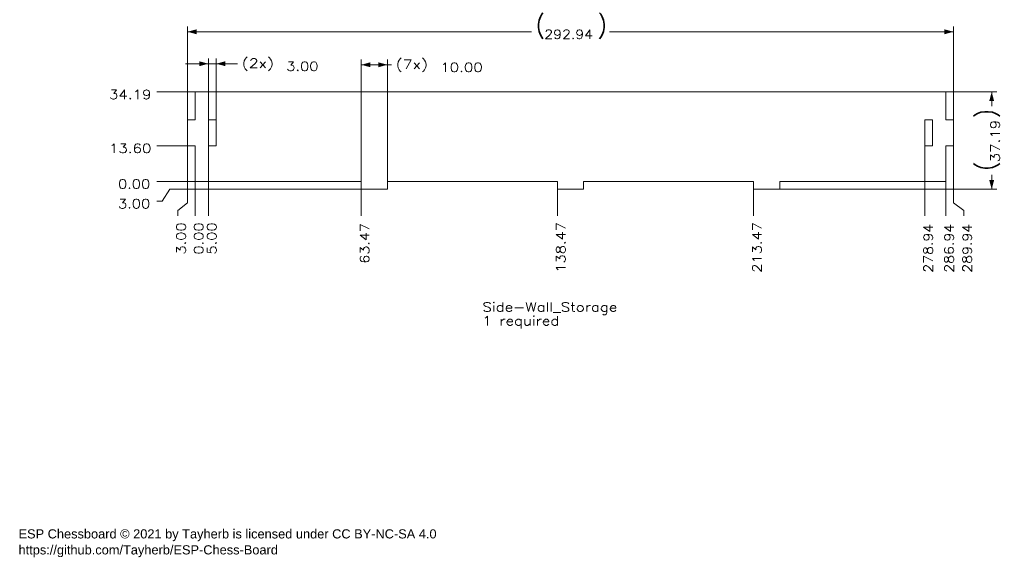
# Model space of a CAD drawing. Header units: millimetres. Extents: x 6 to 382, y 2 to 208.
import ezdxf

# ---------------------------------------------------------------- set-up
doc = ezdxf.new("R2010")
doc.units = ezdxf.units.MM
doc.layers.add('1', color=7, linetype='Continuous', true_color=0xffffff)
doc.styles.add('Arial', font='Arial')
doc.styles.add('blockfont', font='simplex.shx')
doc.dimstyles.get("Standard").update_dxf_attribs({"dimtxt": 0.18, "dimasz": 0.18, "dimexe": 0.18, "dimexo": 0.0625, "dimgap": 0.09, "dimtad": 0, "dimtih": 1, "dimtoh": 1, "dimdec": 4, "dimzin": 0, "dimdsep": 46, "dimtxsty": 'Standard', "dimcen": 0.09, "dimadec": 0, "dimazin": 0, "dimtfac": 1, "dimtdec": 4, "dimtofl": 0, "dimtmove": 0, "dimatfit": 3, "dimfxl": 0, "dimtolj": 1, "dimtzin": 0, "dimarcsym": 0})

# ---------------------------------------------------------------- blocks, each defined once
blk = doc.blocks.new('_U1')
at = {"layer": '1', "color": 18, "lineweight": 13}
blk.add_line((72.84, 146.45), (58.11, 146.45), dxfattribs=at)
at = {"layer": '1', "color": 18, "linetype": 'Continuous', "lineweight": 13, "insert": (43.29, 143.73), "char_height": 3.5, "attachment_point": 7, "line_spacing_factor": 0.903614, "style": 'blockfont'}
blk.add_mtext('\\W1.1729;0.00', dxfattribs=at)
blk = doc.blocks.new('_U2')
at = {"layer": '1', "color": 18, "lineweight": 13}
blk.add_line((69.84, 160.04), (58.11, 160.04), dxfattribs=at)
at = {"layer": '1', "color": 18, "linetype": 'Continuous', "lineweight": 13, "insert": (39.83, 157.32), "char_height": 3.5, "attachment_point": 7, "line_spacing_factor": 0.903614, "style": 'blockfont'}
blk.add_mtext('\\W1.2031;13.60', dxfattribs=at)
blk = doc.blocks.new('_U3')
at = {"layer": '1', "color": 18, "lineweight": 13}
blk.add_line((72.84, 180.64), (58.11, 180.64), dxfattribs=at)
at = {"layer": '1', "color": 18, "linetype": 'Continuous', "lineweight": 13, "insert": (39.83, 177.92), "char_height": 3.5, "attachment_point": 7, "line_spacing_factor": 0.903614, "style": 'blockfont'}
blk.add_mtext('\\W1.2031;34.19', dxfattribs=at)
blk = doc.blocks.new('_U4')
at = {"layer": '1', "color": 18, "lineweight": 13}
for p, q in [((63.11, 143.45), (60.11, 138.85)), ((136.31, 143.45), (63.11, 143.45)), ((60.11, 138.85), (58.11, 138.85))]:
    blk.add_line(p, q, dxfattribs=at)
at = {"layer": '1', "color": 18, "linetype": 'Continuous', "lineweight": 13, "insert": (43.29, 136.13), "char_height": 3.5, "attachment_point": 7, "line_spacing_factor": 0.903614, "style": 'blockfont'}
blk.add_mtext('\\W1.1729;3.00', dxfattribs=at)
blk = doc.blocks.new('_U5')
at = {"layer": '1', "color": 18, "lineweight": 13}
blk.add_line((72.84, 146.45), (72.84, 133.29), dxfattribs=at)
at = {"layer": '1', "color": 18, "linetype": 'Continuous', "lineweight": 13, "insert": (75.9, 118.44), "char_height": 3.5, "attachment_point": 7, "rotation": 90, "line_spacing_factor": 0.903614, "style": 'blockfont'}
blk.add_mtext('\\W1.1729;0.00', dxfattribs=at)
blk = doc.blocks.new('_U6')
at = {"layer": '1', "color": 18, "lineweight": 13}
blk.add_line((136.31, 143.45), (136.31, 133.29), dxfattribs=at)
at = {"layer": '1', "color": 18, "linetype": 'Continuous', "lineweight": 13, "insert": (139.37, 114.98), "char_height": 3.5, "attachment_point": 7, "rotation": 90, "line_spacing_factor": 0.903614, "style": 'blockfont'}
blk.add_mtext('\\W1.1494;63.47', dxfattribs=at)
blk = doc.blocks.new('_U7')
at = {"layer": '1', "color": 18, "lineweight": 13}
blk.add_line((211.31, 143.45), (211.31, 133.29), dxfattribs=at)
at = {"layer": '1', "color": 18, "linetype": 'Continuous', "lineweight": 13, "insert": (214.37, 111.52), "char_height": 3.5, "attachment_point": 7, "rotation": 90, "line_spacing_factor": 0.903614, "style": 'blockfont'}
blk.add_mtext('\\W1.1743;138.47', dxfattribs=at)
blk = doc.blocks.new('_U8')
at = {"layer": '1', "color": 18, "lineweight": 13}
blk.add_line((286.31, 143.45), (286.31, 133.29), dxfattribs=at)
at = {"layer": '1', "color": 18, "linetype": 'Continuous', "lineweight": 13, "insert": (289.37, 111.52), "char_height": 3.5, "attachment_point": 7, "rotation": 90, "line_spacing_factor": 0.903614, "style": 'blockfont'}
blk.add_mtext('\\W1.1743;213.47', dxfattribs=at)
blk = doc.blocks.new('_U9')
at = {"layer": '1', "color": 18, "lineweight": 13}
blk.add_line((359.78, 146.45), (359.78, 133.29), dxfattribs=at)
at = {"layer": '1', "color": 18, "linetype": 'Continuous', "lineweight": 13, "insert": (362.84, 111.52), "char_height": 3.5, "attachment_point": 7, "rotation": 90, "line_spacing_factor": 0.903614, "style": 'blockfont'}
blk.add_mtext('\\W1.1315;286.94', dxfattribs=at)
blk = doc.blocks.new('_U10')
at = {"layer": '1', "color": 18, "lineweight": 13}
for p, q in [((362.78, 160.04), (362.78, 138.29)), ((362.78, 138.29), (366.67, 135.29)), ((366.67, 135.29), (366.67, 133.29))]:
    blk.add_line(p, q, dxfattribs=at)
at = {"layer": '1', "color": 18, "linetype": 'Continuous', "lineweight": 13, "insert": (369.74, 111.52), "char_height": 3.5, "attachment_point": 7, "rotation": 90, "line_spacing_factor": 0.903614, "style": 'blockfont'}
blk.add_mtext('\\W1.1315;289.94', dxfattribs=at)
blk = doc.blocks.new('_U11')
at = {"layer": '1', "color": 18, "lineweight": 13}
blk.add_line((351.78, 160.04), (351.78, 133.29), dxfattribs=at)
at = {"layer": '1', "color": 18, "linetype": 'Continuous', "lineweight": 13, "insert": (354.84, 111.52), "char_height": 3.5, "attachment_point": 7, "rotation": 90, "line_spacing_factor": 0.903614, "style": 'blockfont'}
blk.add_mtext('\\W1.1315;278.94', dxfattribs=at)
blk = doc.blocks.new('_U12')
at = {"layer": '1', "color": 18, "lineweight": 13}
blk.add_line((77.84, 160.04), (77.84, 133.29), dxfattribs=at)
at = {"layer": '1', "color": 18, "linetype": 'Continuous', "lineweight": 13, "insert": (80.9, 118.44), "char_height": 3.5, "attachment_point": 7, "rotation": 90, "line_spacing_factor": 0.903614, "style": 'blockfont'}
blk.add_mtext('\\W1.1729;5.00', dxfattribs=at)
blk = doc.blocks.new('_U13')
at = {"layer": '1', "color": 18, "lineweight": 13}
for p, q in [((69.84, 160.04), (69.84, 138.29)), ((69.84, 138.29), (66.1, 135.29)), ((66.1, 135.29), (66.1, 133.29))]:
    blk.add_line(p, q, dxfattribs=at)
at = {"layer": '1', "color": 18, "linetype": 'Continuous', "lineweight": 13, "insert": (69.17, 118.44), "char_height": 3.5, "attachment_point": 7, "rotation": 90, "line_spacing_factor": 0.903614, "style": 'blockfont'}
blk.add_mtext('\\W1.1729;3.00', dxfattribs=at)
blk = doc.blocks.new('_U14')
at = {"layer": '1', "color": 18, "lineweight": 13}
for p, q in [((69.84, 170.04), (69.84, 205.66)), ((69.84, 203.66), (201.44, 203.66)), ((362.78, 203.66), (231.17, 203.66)), ((362.78, 170.04), (362.78, 205.66))]:
    blk.add_line(p, q, dxfattribs=at)
at = {"layer": '1', "color": 18, "lineweight": 18}
for points in [[(69.84, 203.66), (73.34, 204.6), (73.34, 202.72)], [(362.78, 203.66), (359.28, 202.72), (359.28, 204.6)]]:
    blk.add_solid(points, dxfattribs=at)
at = {"layer": '1', "color": 18, "linetype": 'Continuous', "lineweight": 13, "char_height": 3.5, "attachment_point": 7, "line_spacing_factor": 0.903614, "style": 'blockfont'}
for s, insert in [('\\W0.8563;{\\H1.88x;(}', (203.13, 200.93)), ('\\W0.8563;{\\H1.88x;)}', (226.71, 200.93)), ('\\W1.1315;292.94', (206.28, 200.93))]:
    blk.add_mtext(s, dxfattribs=dict(at, insert=insert))
blk = doc.blocks.new('_U15')
at = {"layer": '1', "color": 18, "lineweight": 13}
for p, q in [((77.84, 170.04), (77.84, 193.44)), ((80.84, 170.04), (80.84, 193.44)), ((83.94, 191.44), (69.09, 191.44)), ((83.94, 191.44), (88.94, 191.44))]:
    blk.add_line(p, q, dxfattribs=at)
at = {"layer": '1', "color": 18, "lineweight": 18}
for points in [[(77.84, 191.44), (74.34, 190.5), (74.34, 192.38)], [(80.84, 191.44), (84.34, 192.38), (84.34, 190.5)]]:
    blk.add_solid(points, dxfattribs=at)
at = {"layer": '1', "color": 18, "linetype": 'Continuous', "lineweight": 13, "char_height": 3.5, "attachment_point": 7, "line_spacing_factor": 0.903614, "style": 'blockfont'}
for s, insert in [('\\W1.2644;(2x)', (90.62, 188.71)), ('\\W1.1729;3.00', (107.63, 188.71))]:
    blk.add_mtext(s, dxfattribs=dict(at, insert=insert))
blk = doc.blocks.new('_U16')
at = {"layer": '1', "color": 18, "lineweight": 13}
for p, q in [((136.31, 146.45), (136.31, 193.04)), ((146.31, 146.45), (146.31, 193.04)), ((136.31, 191.04), (142.83, 191.04)), ((142.83, 191.04), (147.83, 191.04))]:
    blk.add_line(p, q, dxfattribs=at)
at = {"layer": '1', "color": 18, "lineweight": 18}
for points in [[(136.31, 191.04), (139.81, 191.98), (139.81, 190.1)], [(146.31, 191.04), (142.81, 190.1), (142.81, 191.98)]]:
    blk.add_solid(points, dxfattribs=at)
at = {"layer": '1', "color": 18, "linetype": 'Continuous', "lineweight": 13, "char_height": 3.5, "attachment_point": 7, "line_spacing_factor": 0.903614, "style": 'blockfont'}
for s, insert in [('\\W1.2644;(7x)', (149.52, 188.32)), ('\\W1.2031;10.00', (166.52, 188.32))]:
    blk.add_mtext(s, dxfattribs=dict(at, insert=insert))
blk = doc.blocks.new('_U17')
at = {"layer": '1', "color": 18, "lineweight": 13}
for p, q in [((359.78, 180.64), (379.37, 180.64)), ((377.37, 180.64), (377.37, 175.18)), ((377.37, 143.45), (377.37, 148.91)), ((296.31, 143.45), (379.37, 143.45))]:
    blk.add_line(p, q, dxfattribs=at)
at = {"layer": '1', "color": 18, "lineweight": 18}
for points in [[(377.37, 180.64), (378.31, 177.14), (376.43, 177.14)], [(377.37, 143.45), (376.43, 146.95), (378.31, 146.95)]]:
    blk.add_solid(points, dxfattribs=at)
at = {"layer": '1', "color": 18, "linetype": 'Continuous', "lineweight": 13, "char_height": 3.5, "attachment_point": 7, "rotation": 90, "line_spacing_factor": 0.903614, "style": 'blockfont'}
for s, insert in [('\\W0.8563;{\\H1.88x;)}', (380.44, 170.68)), ('\\W1.2031;37.19', (380.44, 153.72)), ('\\W0.8563;{\\H1.88x;(}', (380.44, 150.57))]:
    blk.add_mtext(s, dxfattribs=dict(at, insert=insert))

msp = doc.modelspace()

# ---------------------------------------------------------------- linework, layer by layer
at = {"layer": '1', "color": 154, "linetype": 'Continuous', "lineweight": 18}
for p, q in [((72.836, 170.043), (72.836, 180.638)), ((72.836, 180.638), (359.776, 180.638)), ((359.776, 180.638), (359.776, 170.043)), ((69.836, 170.043), (72.836, 170.043)), ((69.836, 160.043), (69.836, 170.043)), ((80.836, 170.043), (77.836, 170.043)), ((77.836, 170.043), (77.836, 160.043)), ((80.836, 160.043), (80.836, 170.043)), ((354.776, 170.043), (351.776, 170.043)), ((351.776, 170.043), (351.776, 160.043)), ((354.776, 160.043), (354.776, 170.043)), ((359.776, 170.043), (362.776, 170.043)), ((362.776, 170.043), (362.776, 160.043)), ((72.836, 160.043), (69.836, 160.043)), ((72.836, 146.448), (72.836, 160.043)), ((77.836, 160.043), (80.836, 160.043)), ((351.776, 160.043), (354.776, 160.043)), ((359.776, 160.043), (359.776, 146.448)), ((362.776, 160.043), (359.776, 160.043)), ((136.306, 146.448), (72.836, 146.448)), ((136.306, 146.448), (136.306, 143.448)), ((136.306, 143.448), (146.306, 143.448)), ((211.306, 146.448), (146.306, 146.448)), ((146.306, 143.448), (146.306, 146.448)), ((211.306, 146.448), (211.306, 143.448)), ((211.306, 143.448), (221.306, 143.448)), ((221.306, 143.448), (221.306, 146.448)), ((286.306, 146.448), (221.306, 146.448)), ((286.306, 146.448), (286.306, 143.448)), ((286.306, 143.448), (296.306, 143.448)), ((296.306, 143.448), (296.306, 146.448)), ((359.776, 146.448), (296.306, 146.448))]:
    msp.add_line(p, q, dxfattribs=at)

# ---------------------------------------------------------------- texts
at = {"layer": '1', "color": 18, "linetype": 'Continuous', "lineweight": 13, "char_height": 3.5, "attachment_point": 7}
for s, insert, line_spacing_factor, style in [('\\W1.2025;Side-Wall_Storage\\P1 required', (182.636, 90.201), 0.903614, 'blockfont'), ('\\fArial|b0|i0;\\W1.0000;ESP Chessboard © 2021 by Tayherb is licensed under CC BY-NC-SA 4.0\\Phttps://github.com/Tayherb/ESP-Chess-Board', (5.25, 2.74), 1.047437, 'Arial')]:
    msp.add_mtext(s, dxfattribs=dict(at, insert=insert, line_spacing_factor=line_spacing_factor, style=style))

# ---------------------------------------------------------------- dimensions: what is measured, and where the dimension line sits
at = {"layer": '1', "color": 18, "linetype": 'Continuous', "lineweight": 13}
dim = msp.add_linear_dim(base=(362.776, 203.657), p1=(69.836, 170.043), p2=(362.776, 170.043), dimstyle='Standard', override={"dimtxt": 3.5, "dimasz": 3.5, "dimexe": 2, "dimexo": 0, "dimgap": 1.5, "dimtih": 1, "dimtoh": 1, "dimdec": 2, "dimlfac": 1, "dimdsep": 46, "dimlunit": 2, "dimpost": '(<>)', "dimtxsty": 'blockfont', "dimsah": 1, "dimse1": 0, "dimse2": 0, "dimsd1": 0, "dimsd2": 0, "dimclrd": 18, "dimclre": 18, "dimclrt": 18, "dimtol": 0, "dimtm": -0.1, "dimtfac": 1, "dimtdec": 2, "dimtofl": 1, "dimtmove": 0, "dimlwd": 13, "dimlwe": 13}, dxfattribs=at)
dim.commit()
dim.dimension.update_dxf_attribs({"geometry": '_U14', "text_midpoint": (216.306, 203.657), "dimtype": 160})
for base, p1, p2, text, picture, middle in [((80.836, 191.437), (77.836, 170.043), (80.836, 170.043), '\\C18;{\\H1.00x;\\Fsimplex.shx;(2x)\\Fsimplex.shx;}\\C18; <> ', '_U15', (105.691, 191.437)), ((146.306, 191.042), (136.306, 146.448), (146.306, 146.448), '\\C18;{\\H1.00x;\\Fsimplex.shx;(7x)\\Fsimplex.shx;}\\C18; <> ', '_U16', (166.316, 191.042))]:
    dim = msp.add_linear_dim(base=base, p1=p1, p2=p2, text=text, dimstyle='Standard', override={"dimtxt": 3.5, "dimasz": 3.5, "dimexe": 2, "dimexo": 0, "dimgap": 1.5, "dimtih": 1, "dimtoh": 1, "dimdec": 2, "dimlfac": 1, "dimdsep": 46, "dimlunit": 2, "dimtxsty": 'blockfont', "dimsah": 1, "dimse1": 0, "dimse2": 0, "dimsd1": 0, "dimsd2": 0, "dimclrd": 18, "dimclre": 18, "dimclrt": 18, "dimtol": 0, "dimtm": -0.1, "dimtfac": 1, "dimtdec": 2, "dimtofl": 1, "dimtmove": 0, "dimlwd": 13, "dimlwe": 13}, dxfattribs=at)
    dim.commit()
    dim.dimension.update_dxf_attribs({"geometry": picture, "text_midpoint": middle, "dimtype": 160})
for feature_location, offset, dtype, text, picture, middle in [((72.836, 180.638), (-14.724, 0), 0, '\\C18;34.19', '_U3', (48.128, 180.638)), ((69.836, 160.043), (-11.724, 0), 0, '\\C18;13.60', '_U2', (48.128, 160.043)), ((69.836, 160.043), (-3.732, -26.753), 1, '\\C18;3.00', '_U13', (66.103, 125.038)), ((362.776, 160.043), (3.894, -26.753), 1, '\\C18;289.94', '_U10', (366.67, 121.574)), ((351.776, 160.043), (0, -26.753), 1, '\\C18;278.94', '_U11', (351.776, 121.574)), ((77.836, 160.043), (0, -26.753), 1, '\\C18;5.00', '_U12', (77.836, 125.038)), ((72.836, 146.448), (-14.724, 0), 0, '\\C18;0.00', '_U1', (49.86, 146.448)), ((136.306, 143.448), (-78.194, -4.596), 0, '\\C18;3.00', '_U4', (49.86, 138.852)), ((72.836, 146.448), (0, -13.158), 1, '\\C18;0.00', '_U5', (72.836, 125.038)), ((136.306, 143.448), (0, -10.158), 1, '\\C18;63.47', '_U6', (136.306, 123.306)), ((211.306, 143.448), (0, -10.158), 1, '\\C18;138.47', '_U7', (211.306, 121.574)), ((286.306, 143.448), (0, -10.158), 1, '\\C18;213.47', '_U8', (286.306, 121.574)), ((359.776, 146.448), (0, -13.158), 1, '\\C18;286.94', '_U9', (359.776, 121.574))]:
    dim = msp.add_ordinate_dim(feature_location=feature_location, offset=offset, dtype=dtype, origin=(72.836, 146.448), text=text, dimstyle='Standard', override={"dimtxt": 3.5, "dimasz": 3.5, "dimexe": 2, "dimexo": 0, "dimgap": 1.5, "dimtih": 0, "dimdec": 2, "dimlfac": 1, "dimdsep": 46, "dimlunit": 2, "dimpost": '', "dimtxsty": 'blockfont', "dimsah": 1, "dimse1": 0, "dimse2": 0, "dimsd1": 0, "dimsd2": 0, "dimclrd": 18, "dimclre": 18, "dimclrt": 18, "dimtol": 0, "dimtm": -0.1, "dimtfac": 1, "dimtdec": 2, "dimtofl": 1, "dimtmove": 0, "dimlwd": 13, "dimlwe": 13}, dxfattribs=at)
    dim.commit()
    dim.dimension.update_dxf_attribs({"geometry": picture, "text_midpoint": middle})
dim = msp.add_linear_dim(base=(377.371, 143.448), p1=(359.776, 180.638), p2=(296.306, 143.448), angle=90, dimstyle='Standard', override={"dimtxt": 3.5, "dimasz": 3.5, "dimexe": 2, "dimexo": 0, "dimgap": 1.5, "dimtih": 0, "dimtoh": 0, "dimdec": 2, "dimlfac": 1, "dimdsep": 46, "dimlunit": 2, "dimpost": '(<>)', "dimtxsty": 'blockfont', "dimsah": 1, "dimse1": 0, "dimse2": 0, "dimsd1": 0, "dimsd2": 0, "dimclrd": 18, "dimclre": 18, "dimclrt": 18, "dimtol": 0, "dimtm": -0.1, "dimtfac": 1, "dimtdec": 2, "dimtofl": 1, "dimtmove": 0, "dimlwd": 13, "dimlwe": 13}, dxfattribs=at)
dim.commit()
dim.dimension.update_dxf_attribs({"geometry": '_U17', "text_midpoint": (377.371, 162.043), "dimtype": 160})

doc.saveas('drawing.dxf')
